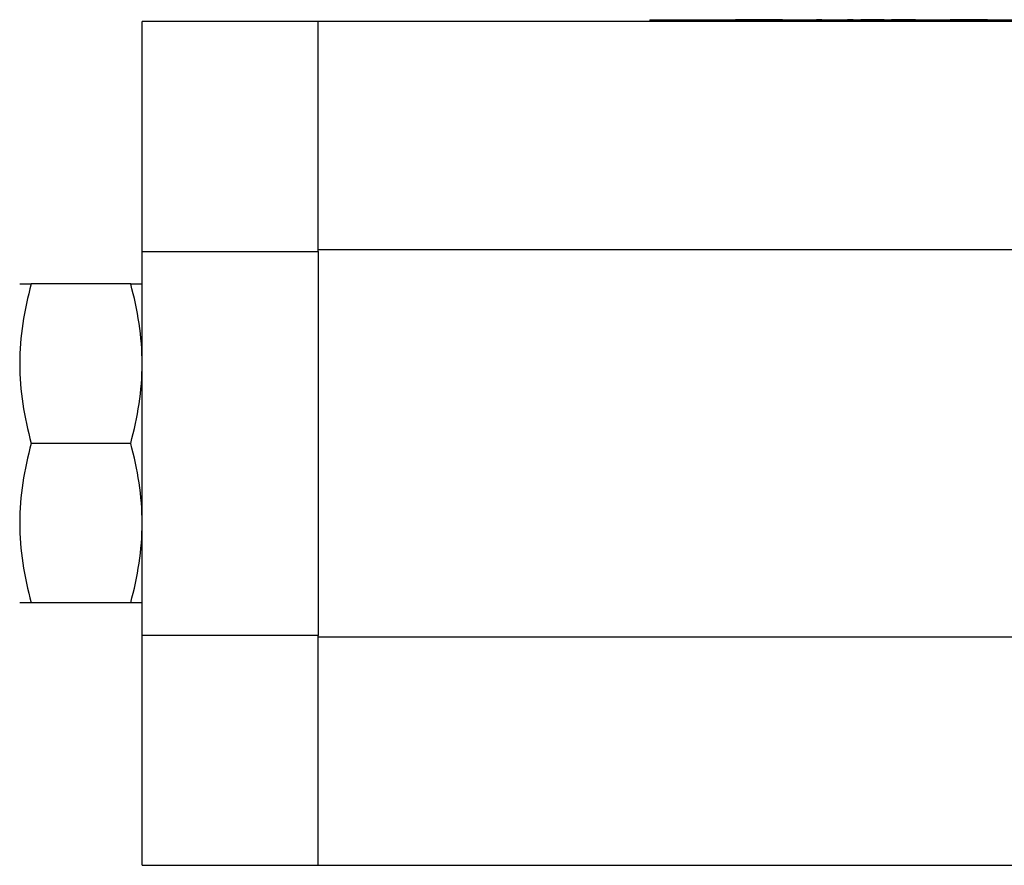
# Model space of a CAD drawing. Header units: inches. Extents: x 1 to 15.3, y 1.1 to 10.4.
# Tile 4 of 12: x 4.2 to 6.1, y 8.7 to 10.4. Entities that reach past the tile are written whole.
import ezdxf

# ---------------------------------------------------------------- set-up
doc = ezdxf.new("R2010")
doc.units = ezdxf.units.IN
doc.header["$MEASUREMENT"] = 0

msp = doc.modelspace()

# ---------------------------------------------------------------- linework, layer by layer
at = {"color": 7, "linetype": 'Continuous', "lineweight": 25}
for p, q in [((5.4483, 10.3983), (6.5233, 10.3983)), ((5.4483, 10.3983), (5.4483, 10.3958)), ((5.4857, 10.3983), (5.4857, 10.3985)), ((5.4857, 10.3985), (5.6052, 10.3985)), ((5.6052, 10.3985), (5.6052, 10.3983)), ((5.6052, 10.3985), (5.6158, 10.3985)), ((5.6158, 10.3985), (5.6158, 10.3983)), ((5.6264, 10.3985), (5.6158, 10.3985)), ((5.6264, 10.3983), (5.6264, 10.3985)), ((5.637, 10.3985), (5.6264, 10.3985)), ((5.637, 10.3985), (5.637, 10.3983)), ((5.7081, 10.3985), (5.637, 10.3985)), ((5.7081, 10.3983), (5.7081, 10.3985)), ((5.7087, 10.3985), (5.7087, 10.3983)), ((5.7849, 10.3985), (5.7748, 10.3985)), ((5.7748, 10.3983), (5.7748, 10.3985)), ((5.7849, 10.3985), (5.8099, 10.3985)), ((5.7849, 10.3985), (5.7849, 10.3983)), ((5.8099, 10.3985), (5.8099, 10.3983)), ((5.8099, 10.3985), (5.8201, 10.3985)), ((5.8201, 10.3985), (5.8201, 10.3983)), ((5.8465, 10.3985), (5.8355, 10.3985)), ((5.8355, 10.3985), (5.8355, 10.3983)), ((5.8465, 10.3983), (5.8465, 10.3985)), ((5.8618, 10.3985), (5.8618, 10.3983)), ((5.8719, 10.3985), (5.8618, 10.3985)), ((5.8719, 10.3985), (5.8719, 10.3983)), ((5.8969, 10.3985), (5.8719, 10.3985)), ((5.8969, 10.3985), (5.8969, 10.3983)), ((5.9071, 10.3985), (5.8969, 10.3985)), ((5.9071, 10.3985), (5.9071, 10.3983)), ((5.9214, 10.3985), (5.9214, 10.3983)), ((5.9221, 10.3985), (5.9214, 10.3985)), ((5.9221, 10.3985), (5.9221, 10.3983)), ((5.937, 10.3985), (5.9221, 10.3985)), ((5.937, 10.3983), (5.937, 10.3985)), ((5.9684, 10.3985), (5.937, 10.3985)), ((5.9684, 10.3985), (5.9684, 10.3983)), ((5.9829, 10.3983), (5.9829, 10.3985)), ((5.9829, 10.3985), (6.0053, 10.3985)), ((6.0053, 10.3985), (6.0053, 10.3983)), ((6.0053, 10.3985), (6.0166, 10.3985)), ((6.0166, 10.3985), (6.0166, 10.3983)), ((6.0166, 10.3985), (6.0363, 10.3985)), ((6.0363, 10.3985), (6.0363, 10.3983)), ((6.047, 10.3985), (6.0363, 10.3985)), ((6.047, 10.3985), (6.047, 10.3983)), ((6.0579, 10.3985), (6.047, 10.3985)), ((6.0579, 10.3985), (6.0579, 10.3983)), ((6.0672, 10.3985), (6.0579, 10.3985)), ((6.0672, 10.3985), (6.0672, 10.3983)), ((6.079, 10.3985), (6.0672, 10.3985)), ((6.079, 10.3985), (6.079, 10.3983)), ((6.0883, 10.3985), (6.079, 10.3985)), ((6.0883, 10.3983), (6.0883, 10.3985)), ((6.0992, 10.3985), (6.0883, 10.3985)), ((6.0992, 10.3985), (6.0992, 10.3983)), ((6.1099, 10.3985), (6.0992, 10.3985)), ((6.1099, 10.3985), (6.1099, 10.3983)), ((4.798, 10.3951), (4.4535, 10.3951)), ((4.4535, 9.9445), (4.4535, 10.3951)), ((7.1602, 10.3951), (4.798, 10.3951)), ((4.798, 9.9445), (4.798, 10.3951)), ((5.4483, 10.3958), (6.5233, 10.3958)), ((4.4535, 9.9445), (4.798, 9.9445)), ((4.4535, 9.1921), (4.4535, 9.9445)), ((4.798, 9.9483), (6.4005, 9.9483)), ((4.798, 9.9445), (4.798, 9.1921)), ((4.431, 9.8808), (4.2361, 9.8808)), ((4.431, 9.5683), (4.2361, 9.5683)), ((4.431, 9.2558), (4.2361, 9.2558)), ((4.798, 9.1921), (4.4535, 9.1921)), ((4.4535, 8.7415), (4.4535, 9.1921)), ((4.798, 8.7415), (4.798, 9.1921)), ((7.1602, 9.1883), (4.798, 9.1883)), ((4.4535, 8.7415), (4.798, 8.7415)), ((4.798, 8.7415), (7.1602, 8.7415))]:
    msp.add_line(p, q, dxfattribs=at)
for points, knots in [([(5.7087, 10.3985), (5.7098, 10.3985), (5.7121, 10.3985), (5.7184, 10.3985), (5.7263, 10.3985), (5.7352, 10.3985), (5.7438, 10.3985), (5.7511, 10.3985), (5.7562, 10.3985), (5.7595, 10.3985), (5.759, 10.3985), (5.7588, 10.3985)], [0, 0, 0, 0, 0.116957, 0.233391, 0.350082, 0.465803, 0.581448, 0.698358, 0.814834, 0.932094, 1, 1, 1, 1]), ([(4.2361, 9.8808), (4.2292, 9.8551), (4.2235, 9.8293), (4.2157, 9.7772), (4.2135, 9.751), (4.2135, 9.7246)], [0, 0, 0, 0, 0.5, 0.5, 1, 1, 1, 1]), ([(4.2135, 9.8808), (4.2135, 9.8808), (4.2157, 9.8808), (4.2235, 9.8808), (4.2292, 9.8808), (4.2361, 9.8808)], [0, 0, 0, 0, 0.5, 0.5, 1, 1, 1, 1]), ([(4.4535, 9.7246), (4.4535, 9.751), (4.4514, 9.7772), (4.4436, 9.8293), (4.4379, 9.8551), (4.431, 9.8808)], [0, 0, 0, 0, 0.5, 0.5, 1, 1, 1, 1]), ([(4.431, 9.8808), (4.4379, 9.8808), (4.4436, 9.8808), (4.4514, 9.8808), (4.4535, 9.8808), (4.4535, 9.8808)], [0, 0, 0, 0, 0.5, 0.5, 1, 1, 1, 1]), ([(4.2135, 9.7246), (4.2135, 9.6981), (4.2157, 9.6719), (4.2235, 9.6198), (4.2292, 9.594), (4.2361, 9.5683)], [0, 0, 0, 0, 0.5, 0.5, 1, 1, 1, 1]), ([(4.431, 9.5683), (4.4379, 9.594), (4.4436, 9.6198), (4.4514, 9.6719), (4.4535, 9.6981), (4.4535, 9.7246)], [0, 0, 0, 0, 0.5, 0.5, 1, 1, 1, 1]), ([(4.2361, 9.5683), (4.2292, 9.5426), (4.2235, 9.5168), (4.2157, 9.4647), (4.2135, 9.4385), (4.2135, 9.4121)], [0, 0, 0, 0, 0.5, 0.5, 1, 1, 1, 1]), ([(4.4535, 9.4121), (4.4535, 9.4385), (4.4514, 9.4647), (4.4436, 9.5168), (4.4379, 9.5426), (4.431, 9.5683)], [0, 0, 0, 0, 0.5, 0.5, 1, 1, 1, 1]), ([(4.2135, 9.4121), (4.2135, 9.3856), (4.2157, 9.3594), (4.2235, 9.3073), (4.2292, 9.2815), (4.2361, 9.2558)], [0, 0, 0, 0, 0.5, 0.5, 1, 1, 1, 1]), ([(4.431, 9.2558), (4.4379, 9.2815), (4.4436, 9.3073), (4.4514, 9.3594), (4.4535, 9.3856), (4.4535, 9.4121)], [0, 0, 0, 0, 0.5, 0.5, 1, 1, 1, 1]), ([(4.2361, 9.2558), (4.2292, 9.2558), (4.2235, 9.2558), (4.2157, 9.2558), (4.2135, 9.2558), (4.2135, 9.2558)], [0, 0, 0, 0, 0.5, 0.5, 1, 1, 1, 1]), ([(4.4535, 9.2558), (4.4535, 9.2558), (4.4514, 9.2558), (4.4436, 9.2558), (4.4379, 9.2558), (4.431, 9.2558)], [0, 0, 0, 0, 0.5, 0.5, 1, 1, 1, 1])]:
    msp.add_open_spline(points, degree=3, knots=knots, dxfattribs=at)

doc.saveas('drawing.dxf')
